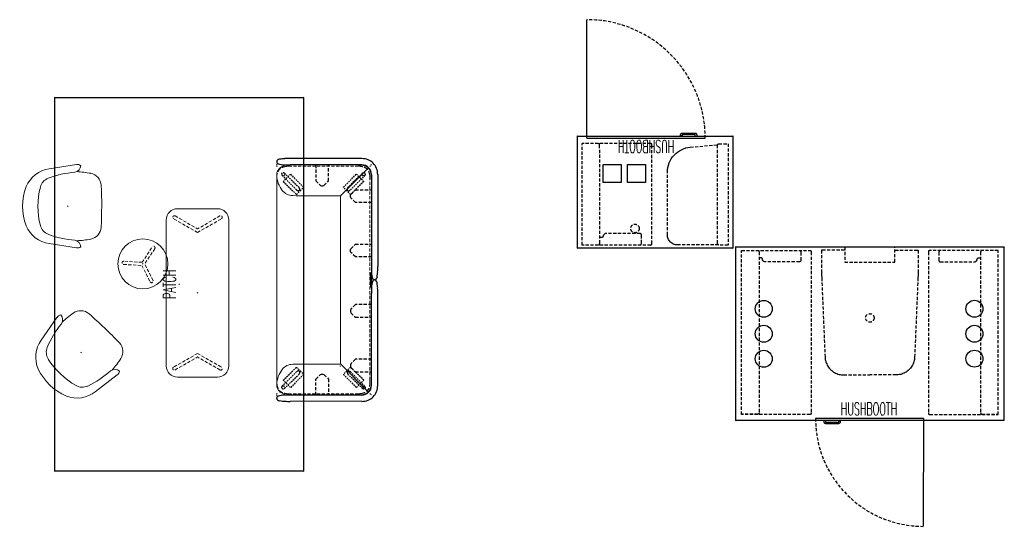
# Model space of a CAD drawing. Header units: inches. Extents: x 159 to 1116, y 667 to 1015.
# Tile 33 of 66: x 159 to 469, y 855 to 1015. Entities that reach past the tile are written whole.
import ezdxf
from ezdxf.enums import TextEntityAlignment as Align

# ---------------------------------------------------------------- set-up
doc = ezdxf.new("R2010")
doc.units = ezdxf.units.IN
doc.header["$MEASUREMENT"] = 0
doc.header["$PDMODE"] = 3
doc.header["$PDSIZE"] = 0.1
doc.linetypes.add('DASHEDX2', pattern=[1.5, 1, -0.5])
for name, color, linetype in [('A-FURN-P-BASE-LEG', 253, 'Continuous'), ('A-FURN-P-COLLECTION-HUSH', 12, 'Continuous'), ('A-FURN-P-COLLECTION-HUSH-FABRIC-SEAT', 202, 'Continuous'), ('A-FURN-P-COLLECTION-HUSH-FABRIC-WALL', 202, 'Continuous'), ('A-FURN-P-COLLECTION-HUSH-TABLE', 3, 'Continuous'), ('A-FURN-P-COLLECTION-HUSH-TEXT2', 12, 'Continuous'), ('A-FURN-P-COLLECTION-RUG', 3, 'Continuous'), ('A-FURN-P-COLLECTION-RUG-TEXT2', 3, 'Continuous'), ('A-FURN-P-SCREEN', 150, 'Continuous'), ('PSATTR', 7, 'Continuous')]:
    doc.layers.add(name, color=color, linetype=linetype)
doc.layers.add('A-FURN-P-SEAT', color=135, linetype='Continuous', lineweight=9)
doc.styles.add('0', font='TXT.shx')
doc.styles.add('CAD_FNT', font='TXT.SHX', dxfattribs={"width": 0.6})

# ---------------------------------------------------------------- blocks, each defined once
blk = doc.blocks.new('SORA-5320-X-2D')
at = {"layer": 'A-FURN-P-SEAT'}
for p, q in [((23.03, 9.84), (-23.03, 9.84)), ((-26.57, 6.3), (-26.57, -6.3)), ((26.57, -6.3), (26.57, 6.3)), ((-23.03, -9.84), (23.03, -9.84))]:
    blk.add_line(p, q, dxfattribs=at)
at = {"layer": 'A-FURN-P-SEAT', "linetype": 'DASHEDX2'}
for p, q in [((-24.29, 7.06), (-20.21, 0)), ((-19.08, 0), (-23.41, 7.56)), ((19.08, 0), (23.41, 7.56)), ((24.29, 7.06), (20.21, 0)), ((-24.29, -7.05), (-20.21, 0)), ((-19.08, 0), (-23.41, -7.56)), ((19.08, 0), (23.41, -7.56)), ((24.29, -7.05), (20.21, 0))]:
    blk.add_line(p, q, dxfattribs=at)
at = {"layer": 'A-FURN-P-SEAT'}
for centre, start, end in [((-23.03, 6.3), 90, 180), ((23.03, 6.3), 0, 90), ((-23.03, -6.3), 180, 270), ((23.03, -6.3), 270, 0)]:
    blk.add_arc(centre, 3.54, start, end, dxfattribs=at)
at = {"layer": 'A-FURN-P-SEAT', "linetype": 'DASHEDX2'}
for centre, start, end in [((-23.85, 7.31), 29.8397, 210.0922), ((23.85, 7.31), 329.9078, 150.1603), ((-23.85, -7.3), 149.9078, 330.1603), ((23.85, -7.3), 209.8397, 30.0922)]:
    blk.add_arc(centre, 0.508, start, end, dxfattribs=at)
at = {"layer": 'A-FURN-P-SEAT'}
blk.add_point((0, 0), dxfattribs=at)
at = {"layer": 'PSATTR', "flags": 1}
for tag in ['PSON', 'PSMC', 'PSDH', 'PSPN', 'PSQT', 'PSEC', 'PST5', 'PST4', 'PST3', 'PST2', 'PST1']:
    blk.add_attdef(tag, text='', height=1, dxfattribs=at).set_placement((0, 0), align=Align.TOP_CENTER)
blk = doc.blocks.new('SODC-1616-X-2D')
at = {"layer": 'A-FURN-P-SEAT', "linetype": 'DASHEDX2'}
for p, q in [((-3.48, 5.01), (-0.57, 0)), ((0.29, 0.49), (-2.6, 5.52)), ((-3.48, -5.01), (-0.57, 0)), ((6.08, 0.49), (0.29, 0.49)), ((0.28, -0.49), (-2.6, -5.51)), ((0.28, -0.49), (6.08, -0.52))]:
    blk.add_line(p, q, dxfattribs=at)
at = {"layer": 'A-FURN-P-SEAT'}
blk.add_circle((0, 0), 7.87, dxfattribs=at)
at = {"layer": 'A-FURN-P-SEAT', "linetype": 'DASHEDX2'}
for centre, start, end in [((-3.04, 5.26), 29.8397, 210.0922), ((6.08, -0.01), 269.8397, 90.0922), ((-3.04, -5.26), 149.9078, 330.1603)]:
    blk.add_arc(centre, 0.508, start, end, dxfattribs=at)
at = {"layer": 'A-FURN-P-SEAT'}
blk.add_point((0, 0), dxfattribs=at)
at = {"layer": 'PSATTR', "flags": 1}
for tag in ['PSON', 'PSMC', 'PSDH', 'PSPN', 'PSQT', 'PSEC', 'PST5', 'PST4', 'PST3', 'PST2', 'PST1']:
    blk.add_attdef(tag, text='', height=1, dxfattribs=at).set_placement((0, 0), align=Align.TOP_CENTER)
blk = doc.blocks.new('SOPB-UP-XX-2D')
at = {"layer": 'A-FURN-P-SEAT'}
for p, q in [((-13.12, -2.75), (-11.81, 5.86)), ((13.13, -2.75), (11.82, 5.86))]:
    blk.add_line(p, q, dxfattribs=at)
for centre, radius, start, end in [((-2.53, 4.45), 9.39, 112.807, 171.3776), ((0, -3.46), 17.68, 69.5714, 110.4286), ((2.53, 4.45), 9.39, 8.6224, 67.193), ((0, -15.5), 24.88, 75.9023, 104.0977), ((-5.08, 4.75), 4, 104.0977, 158.8039), ((5.09, 4.75), 4, 21.1961, 75.9023), ((18.26, -4.3), 29.04, 158.8039, 175.9846), ((-18.26, -4.3), 29.04, 4.0154, 21.1961), ((-11.47, -3.12), 1.69, 167.6721, 217.788), ((-13, -1.83), 2.33, 274.6939, 349.1209), ((25.03, -0.82), 35.99, 183.234, 190.3367), ((-25.03, -0.82), 35.99, 349.6627, 356.7843), ((13, -1.83), 2.33, 190.8791, 265.3061), ((11.47, -3.12), 1.69, 322.212, 12.3279), ((-6.44, -6.56), 4, 190.3367, 267.3698), ((6.44, -6.56), 4, 272.6276, 349.6627), ((0, 133.65), 144.36, 267.3698, 272.6276)]:
    blk.add_arc(centre, radius, start, end, dxfattribs=at)
blk.add_point((0, 0), dxfattribs=at)
at = {"layer": 'PSATTR', "flags": 1}
for tag in ['PSON', 'PSMC', 'PSDH', 'PSPN', 'PSQT', 'PSEC', 'PST5', 'PST4', 'PST3', 'PST2', 'PST1']:
    blk.add_attdef(tag, text='', height=1, dxfattribs=at).set_placement((0, 0), align=Align.TOP_CENTER)
blk = doc.blocks.new('S9C2-H22-000H-2D')
at = {"layer": 'A-FURN-P-BASE-LEG', "linetype": 'DASHEDX2', "ltscale": 0.5}
for p, q in [((2.14, -2.38), (6.56, -6.89)), ((2.48, -4.3), (4.78, -2)), ((2.85, -1.67), (7.37, -6.09)), ((4.78, -2), (8.9, -6.13)), ((67.53, -2), (63.41, -6.13)), ((69.46, -1.67), (64.94, -6.09)), ((70.17, -2.38), (65.75, -6.89)), ((69.83, -4.3), (67.53, -2)), ((6.61, -8.42), (2.48, -4.3)), ((8.9, -6.13), (7.8, -7.32)), ((63.41, -6.13), (64.51, -7.32)), ((65.7, -8.42), (69.83, -4.3)), ((7.8, -7.32), (6.61, -8.42)), ((64.51, -7.32), (65.7, -8.42)), ((6.61, -20.97), (2.48, -25.09)), ((7.8, -22.07), (6.61, -20.97)), ((64.51, -22.07), (65.7, -20.97)), ((65.7, -20.97), (69.83, -25.09)), ((2.14, -27.01), (6.56, -22.5)), ((2.85, -27.72), (7.37, -23.3)), ((4.78, -27.38), (8.9, -23.26)), ((8.9, -23.26), (7.8, -22.07)), ((63.41, -23.26), (64.51, -22.07)), ((67.53, -27.38), (63.41, -23.26)), ((69.46, -27.72), (64.94, -23.3)), ((70.17, -27.01), (65.75, -22.5)), ((2.48, -25.09), (4.78, -27.38)), ((69.83, -25.09), (67.53, -27.38))]:
    blk.add_line(p, q, dxfattribs=at)
for centre in [(2.49, -2.02), (69.82, -2.02), (2.49, -27.36), (69.82, -27.36)]:
    blk.add_circle(centre, 0.497, dxfattribs=at)
at = {"layer": 'A-FURN-P-BASE-LEG', "linetype": 'DASHEDX2', "ltscale": 0.2}
for centre, radius, start, end in [((6.53, -6.95), 1.2, 18.1996, 45.5412), ((65.78, -6.95), 1.2, 134.4588, 161.8004), ((7.42, -6.05), 1.2, 224.4588, 251.8004), ((7.26, -6.7), 0.542, 246.6315, 308.2794), ((7.17, -6.79), 0.542, 321.7206, 23.3685), ((65.14, -6.79), 0.542, 156.6315, 218.2794), ((65.05, -6.7), 0.542, 231.7206, 293.3685), ((64.89, -6.05), 1.2, 288.1996, 315.5412), ((7.42, -23.34), 1.2, 108.1996, 135.5412), ((7.26, -22.69), 0.542, 51.7206, 113.3685), ((6.53, -22.44), 1.2, 314.4588, 341.8004), ((7.17, -22.6), 0.542, 336.6315, 38.2794), ((65.14, -22.6), 0.542, 141.7206, 203.3685), ((65.78, -22.44), 1.2, 198.1996, 225.5412), ((65.05, -22.69), 0.542, 66.6315, 128.2794), ((64.89, -23.34), 1.2, 44.4588, 71.8004)]:
    blk.add_arc(centre, radius, start, end, dxfattribs=at)
at = {"layer": 'A-FURN-P-SCREEN'}
for p, q in [((2.58, 0.44), (31.65, 0.44)), ((2.59, 2.41), (31.65, 2.41)), ((33.68, 0.18), (33.67, 0.47)), ((33.72, 0.14), (33.68, 0.18)), ((33.72, 0.14), (38.02, 0.14)), ((35.88, 1.54), (35.88, 1.29)), ((38.02, 0.14), (38.06, 0.18)), ((38.06, 0.18), (38.08, 0.47)), ((69.18, 2.41), (40.1, 2.41)), ((69.19, 0.44), (40.1, 0.44)), ((-2.4, -2.56), (-2.4, -25.19)), ((-0.44, -2.56), (-0.44, -25.19)), ((72.21, -2.56), (72.21, -25.19)), ((74.17, -2.56), (74.18, -25.19)), ((-1.54, -29.41), (-1.3, -29.41)), ((73.31, -29.41), (73.08, -29.41))]:
    blk.add_line(p, q, dxfattribs=at)
at = {"layer": 'A-FURN-P-SCREEN', "linetype": 'DASHEDX2'}
for p, q in [((7.42, -4.63), (7.42, 0.46)), ((11.42, 0.46), (11.42, -4.63)), ((24.63, -4.63), (24.63, 0.46)), ((28.63, 0.46), (28.63, -4.63)), ((43.65, 0.46), (43.65, -4.63)), ((47.65, -4.63), (47.65, 0.46)), ((60.9, 0.46), (60.9, -4.63)), ((64.9, -4.63), (64.9, 0.46)), ((8.85, -6.06), (7.42, -4.63)), ((9.2, -6.2), (8.85, -6.06)), ((9.64, -6.2), (9.2, -6.2)), ((9.99, -6.06), (9.64, -6.2)), ((11.42, -4.63), (9.99, -6.06)), ((9.99, -6.06), (9.99, -6.06)), ((26.06, -6.06), (24.63, -4.63)), ((26.42, -6.2), (26.06, -6.06)), ((26.85, -6.2), (26.42, -6.2)), ((27.21, -6.06), (26.85, -6.2)), ((28.63, -4.63), (27.21, -6.06)), ((27.21, -6.06), (27.21, -6.06)), ((43.65, -4.63), (45.08, -6.06)), ((45.08, -6.06), (45.08, -6.06)), ((45.08, -6.06), (45.44, -6.2)), ((45.44, -6.2), (45.87, -6.2)), ((45.87, -6.2), (46.23, -6.06)), ((46.23, -6.06), (47.65, -4.63)), ((60.9, -4.63), (62.32, -6.06)), ((62.32, -6.06), (62.32, -6.06)), ((62.32, -6.06), (62.68, -6.2)), ((62.68, -6.2), (63.11, -6.2)), ((63.11, -6.2), (63.47, -6.06)), ((63.47, -6.06), (64.9, -4.63)), ((4.63, -13.1), (-0.44, -13.1)), ((6.06, -14.53), (4.63, -13.1)), ((6.21, -14.88), (6.06, -14.53)), ((6.06, -15.67), (6.21, -15.32)), ((6.21, -15.32), (6.21, -14.88)), ((65.57, -14.88), (65.71, -14.53)), ((65.57, -15.32), (65.57, -14.88)), ((65.71, -15.67), (65.57, -15.32)), ((65.71, -14.53), (67.14, -13.1)), ((67.14, -13.1), (72.18, -13.1)), ((-0.44, -17.1), (4.63, -17.1)), ((4.63, -17.1), (6.06, -15.67)), ((6.06, -15.67), (6.06, -15.67)), ((67.14, -17.1), (65.71, -15.67)), ((65.71, -15.67), (65.71, -15.67)), ((72.18, -17.1), (67.14, -17.1))]:
    blk.add_line(p, q, dxfattribs=at)
at = {"layer": 'A-FURN-P-SCREEN'}
for centre, radius, start, end in [((2.49, -2.48), 4.89, 88.7761, 180.8874), ((2.6, -2.6), 3.04, 90.3088, 179.3548), ((31.99, -51.65), 54.06, 88.553, 90.3434), ((31.99, 54.49), 54.06, 269.6566, 271.447), ((33.14, -5.93), 8.33, 83.6866, 88.553), ((33.14, 8.78), 8.33, 271.447, 276.3134), ((33.03, -6.92), 9.32, 77.8664, 83.6866), ((33.03, 9.76), 9.32, 276.3134, 282.1336), ((34.56, 0.19), 2.05, 58.1867, 77.8664), ((34.56, 2.65), 2.05, 282.1336, 301.8133), ((35.34, 1.44), 0.569, 32.3993, 58.1867), ((35.34, 1.4), 0.569, 301.8133, 327.6007), ((35.48, 1.53), 0.403, 0.5587, 32.3993), ((35.48, 1.31), 0.403, 327.6007, 359.4413), ((36.29, 1.53), 0.403, 147.6007, 179.4413), ((36.29, 1.31), 0.403, 180.5587, 212.3993), ((36.43, 1.44), 0.569, 121.8133, 147.6007), ((36.43, 1.4), 0.569, 212.3993, 238.1867), ((37.2, 0.19), 2.05, 102.1336, 121.8133), ((37.2, 2.65), 2.05, 238.1867, 257.8664), ((38.73, -6.92), 9.32, 96.3134, 102.1336), ((38.73, 9.76), 9.32, 257.8664, 263.6866), ((38.62, -5.93), 8.33, 91.447, 96.3134), ((38.62, 8.78), 8.33, 263.6866, 268.553), ((39.78, -51.65), 54.06, 89.6566, 91.447), ((39.78, 54.49), 54.06, 268.553, 270.3434), ((69.29, -2.48), 4.89, 359.1126, 91.2239), ((69.17, -2.6), 3.04, 0.6452, 89.6912), ((51.65, -25.51), 54.06, 179.6566, 181.447), ((5.94, -26.67), 8.33, 181.447, 186.3134), ((6.92, -26.56), 9.32, 186.3134, 192.1336), ((-9.76, -26.56), 9.32, 347.8664, 353.6866), ((-8.77, -26.67), 8.33, 353.6866, 358.553), ((-54.49, -25.51), 54.06, 358.553, 0.3434), ((126.26, -25.51), 54.06, 179.6566, 181.447), ((80.55, -26.67), 8.33, 181.447, 186.3134), ((81.53, -26.56), 9.32, 186.3134, 192.1336), ((64.85, -26.56), 9.32, 347.8664, 353.6866), ((65.84, -26.67), 8.33, 353.6866, 358.553), ((20.12, -25.51), 54.06, 358.553, 0.3434), ((-0.19, -28.09), 2.05, 192.1336, 211.8133), ((-1.44, -28.87), 0.569, 211.8133, 237.6007), ((-1.53, -29.01), 0.403, 237.6007, 269.4413), ((-1.31, -29.01), 0.403, 270.5587, 302.3993), ((-1.4, -28.87), 0.569, 302.3993, 328.1867), ((-2.65, -28.09), 2.05, 328.1867, 347.8664), ((74.42, -28.09), 2.05, 192.1336, 211.8133), ((73.17, -28.87), 0.569, 211.8133, 237.6007), ((73.08, -29.01), 0.403, 237.6007, 269.4413), ((73.3, -29.01), 0.403, 270.5587, 302.3993), ((73.22, -28.87), 0.569, 302.3993, 328.1867), ((71.96, -28.09), 2.05, 328.1867, 347.8664)]:
    blk.add_arc(centre, radius, start, end, dxfattribs=at)
at = {"layer": 'A-FURN-P-SEAT'}
for p, q in [((6.49, 0.42), (65.25, 0.42)), ((9.36, -9.36), (0.51, -0.51)), ((62.38, -9.36), (71.23, -0.51)), ((-0.43, -6.5), (-0.45, -25.7)), ((9.49, -9.31), (62.25, -9.31)), ((72.17, -6.5), (72.19, -25.7)), ((9.31, -23.3), (9.31, -9.49)), ((62.43, -23.3), (62.43, -9.49)), ((9.31, -23.3), (9.27, -24.4)), ((62.43, -23.3), (62.47, -24.4)), ((67.42, -29.41), (4.32, -29.41))]:
    blk.add_line(p, q, dxfattribs=at)
at = {"layer": 'A-FURN-P-SEAT', "linetype": 'DASHEDX2'}
for p, q in [((67.42, -0.03), (4.32, -0.03)), ((0, -3.69), (0, -25.75)), ((71.77, -25.75), (71.77, -3.69))]:
    blk.add_line(p, q, dxfattribs=at)
at = {"layer": 'A-FURN-P-SEAT'}
for centre, radius, start, end in [((3.23, -4.41), 4.76, 95.8593, 124.1563), ((6.28, -62.3), 62.72, 89.8084, 93.234), ((65.46, -62.3), 62.72, 86.766, 90.1916), ((68.51, -4.41), 4.76, 55.8437, 84.1407), ((62.29, -6.29), 62.72, 176.766, 180.1916), ((4.41, -3.23), 4.76, 145.8437, 174.1407), ((1, -1), 0.685, 129.5861, 140.4139), ((70.74, -1), 0.685, 39.5861, 50.4139), ((67.34, -3.23), 4.76, 5.8593, 34.1563), ((9.45, -6.29), 62.72, 359.8084, 3.234), ((9.49, -9.49), 0.18, 90, 180), ((62.94, -9.49), 0.18, 0, 90), ((4.98, -24.35), 4.29, 308.6681, 359.2786), ((66.76, -24.35), 4.29, 180.7214, 231.3319), ((3.72, -25.7), 4.17, 179.9419, 232.8961), ((4.25, -25.88), 4.25, 178.2638, 181.7362), ((2.45, -20.88), 8.58, 273.0102, 307.3662), ((69.29, -20.88), 8.58, 232.6338, 266.9898), ((68.02, -25.7), 4.17, 307.1039, 0.0581), ((3.18, -25.75), 3.6, 229.083, 231.3537), ((2.63, -26.88), 2.58, 236.4211, 275.984), ((3.55, -24.11), 5.29, 257.9892, 267.4589), ((4.31, -9.89), 19.52, 267.4589, 270.0214), ((69.11, -26.88), 2.58, 264.016, 303.5789)]:
    blk.add_arc(centre, radius, start, end, dxfattribs=at)
at = {"layer": 'A-FURN-P-SEAT', "linetype": 'DASHEDX2'}
for centre, radius, start, end in [((5.15, -3.59), 5.15, 168.2113, 178.2638), ((3.93, -3.34), 3.9, 142.6926, 168.2113), ((3.18, -3.69), 3.6, 128.6463, 130.917), ((3.21, -3.73), 3.64, 102.0108, 128.6239), ((3.55, -5.34), 5.29, 92.5411, 102.0108), ((4.31, -19.55), 19.52, 89.9786, 92.5411), ((67.42, -19.55), 19.52, 87.4589, 90.0214), ((68.22, -5.34), 5.29, 77.9892, 87.4589), ((68.56, -3.73), 3.64, 51.3761, 77.9892), ((68.59, -3.69), 3.6, 49.083, 51.3537), ((67.84, -3.34), 3.9, 11.7887, 37.3074), ((66.62, -3.59), 5.15, 1.7362, 11.7887), ((4.25, -3.57), 4.25, 178.2638, 181.7362), ((67.52, -3.57), 4.25, 358.2638, 1.7362), ((5.15, -25.85), 5.15, 181.7362, 191.7887), ((3.93, -26.11), 3.9, 191.7887, 217.3074), ((67.84, -26.11), 3.9, 322.6926, 348.2113), ((66.62, -25.85), 5.15, 348.2113, 358.2638), ((67.52, -25.88), 4.25, 358.2638, 1.7362), ((3.21, -25.71), 3.64, 231.3761, 257.9892), ((67.42, -9.89), 19.52, 269.9786, 272.5411), ((68.05, -24.11), 5.29, 272.5411, 282.0108), ((68.56, -25.71), 3.64, 282.0108, 308.6239), ((68.59, -25.75), 3.6, 308.6463, 310.917)]:
    blk.add_arc(centre, radius, start, end, dxfattribs=at)
at = {"layer": 'A-FURN-P-SEAT'}
for p in [(-0.4, 0.32), (0, 0), (71.77, 0), (72.07, 0.32), (-0.45, -29.41), (0, -29.41), (71.77, -29.41), (72.19, -29.36)]:
    blk.add_point(p, dxfattribs=at)
at = {"layer": 'PSATTR', "flags": 1}
for tag in ['PSON', 'PSMC', 'PSDH', 'PSPN', 'PSQT', 'PSEC', 'PST5', 'PST4', 'PST3', 'PST2', 'PST1']:
    blk.add_attdef(tag, text='', height=1, dxfattribs=at).set_placement((0, 0), align=Align.TOP_CENTER)
blk = doc.blocks.new('HCHO-HHP1-CTL2-2D')
at = {"layer": 'A-FURN-P-COLLECTION-HUSH'}
for p, q in [((46.07, -34.74), (8.71, -34.69)), ((11.38, -35.78), (11.38, -35.4)), ((11.39, -35.89), (11.38, -35.78)), ((11.43, -36), (11.39, -35.89)), ((11.48, -36.1), (11.43, -36)), ((11.55, -36.18), (11.48, -36.1)), ((11.64, -36.25), (11.55, -36.18)), ((11.74, -36.31), (11.64, -36.25)), ((11.84, -36.34), (11.74, -36.31)), ((11.96, -36.35), (11.84, -36.34)), ((11.86, -35.4), (11.86, -35.78)), ((11.86, -35.78), (11.86, -35.8)), ((11.86, -35.8), (11.87, -35.81)), ((11.87, -35.81), (11.87, -35.83)), ((11.87, -35.83), (11.89, -35.85)), ((11.89, -35.85), (11.9, -35.86)), ((11.9, -35.86), (11.92, -35.87)), ((11.92, -35.87), (11.94, -35.87)), ((11.94, -35.87), (11.96, -35.88)), ((11.96, -35.88), (15.9, -35.88)), ((15.9, -36.35), (11.96, -36.35)), ((15.9, -35.88), (15.92, -35.87)), ((16.02, -36.34), (15.9, -36.35)), ((15.92, -35.87), (15.94, -35.87)), ((15.94, -35.87), (15.96, -35.86)), ((15.96, -35.86), (15.97, -35.85)), ((15.97, -35.85), (15.99, -35.83)), ((15.99, -35.81), (16, -35.8)), ((15.99, -35.83), (15.99, -35.81)), ((16, -35.46), (16.48, -35.46)), ((16, -35.78), (16, -35.46)), ((16, -35.8), (16, -35.78)), ((16.12, -36.31), (16.02, -36.34)), ((16.22, -36.25), (16.12, -36.31)), ((16.31, -36.18), (16.22, -36.25)), ((16.38, -36.1), (16.31, -36.18)), ((16.43, -36), (16.38, -36.1)), ((16.47, -35.89), (16.43, -36)), ((16.48, -35.78), (16.47, -35.89)), ((16.48, -35.46), (16.48, -35.78)), ((46.07, -34.74), (46.03, -72.11))]:
    blk.add_line(p, q, dxfattribs=at)
for points in [[(49, -35.4), (0, -35.4), (0, 0), (49, 0)], [(27.53, -20.69), (33.24, -20.69), (33.24, -26.4), (27.53, -26.4)], [(35.21, -20.69), (40.92, -20.69), (40.92, -26.4), (35.21, -26.4)]]:
    blk.add_lwpolyline(points, close=True, dxfattribs=at)
at = {"layer": 'A-FURN-P-COLLECTION-HUSH', "linetype": 'DASHEDX2'}
blk.add_circle((30.86, -6.24), 1.35, dxfattribs=at)
blk.add_arc((46.07, -34.74), 37.37, 179.926, 269.926, dxfattribs=at)
at = {"layer": 'A-FURN-P-COLLECTION-HUSH'}
for p in [(0, 0), (49, 0), (0, -35.4), (49, -35.4)]:
    blk.add_point(p, dxfattribs=at)
at = {"layer": 'A-FURN-P-COLLECTION-HUSH-FABRIC-SEAT', "linetype": 'DASHEDX2'}
for p, q in [((25.53, -1.45), (25.52, -32.53)), ((25.54, -1.33), (25.53, -1.39)), ((25.53, -1.39), (25.53, -1.45)), ((25.55, -1.27), (25.54, -1.33)), ((25.56, -1.21), (25.55, -1.27)), ((25.58, -1.15), (25.56, -1.21)), ((25.59, -1.14), (25.58, -1.15)), ((25.61, -1.13), (25.59, -1.14)), ((25.69, -1.13), (25.61, -1.13)), ((25.72, -1.09), (25.69, -1.13)), ((25.76, -1.06), (25.72, -1.09)), ((25.81, -1.03), (25.76, -1.06)), ((25.86, -1.01), (25.81, -1.03)), ((25.92, -1.01), (25.86, -1.01)), ((25.92, -1.01), (25.92, -1.01)), ((25.92, -1.01), (47.49, -1.01)), ((28.85, -1.38), (28.83, -1.49)), ((28.83, -1.49), (28.83, -1.6)), ((28.83, -1.6), (28.83, -4.04)), ((28.86, -1.26), (28.85, -1.38)), ((28.89, -1.16), (28.86, -1.26)), ((28.9, -1.14), (28.89, -1.16)), ((28.9, -1.14), (28.92, -1.13)), ((28.92, -1.13), (29, -1.13)), ((29.03, -1.09), (29, -1.13)), ((29.12, -1.03), (29.03, -1.09)), ((29.17, -1.01), (29.12, -1.03)), ((29.22, -1.01), (29.17, -1.01)), ((41.99, -1.39), (41.98, -1.52)), ((41.98, -1.52), (41.99, -32.46)), ((42, -1.33), (41.99, -1.39)), ((42.01, -1.27), (42, -1.33)), ((42.03, -1.21), (42.01, -1.27)), ((42.04, -1.15), (42.03, -1.21)), ((42.06, -1.14), (42.04, -1.15)), ((42.08, -1.13), (42.06, -1.14)), ((42.15, -1.13), (42.08, -1.13)), ((42.18, -1.09), (42.15, -1.13)), ((42.22, -1.06), (42.18, -1.09)), ((42.27, -1.03), (42.22, -1.06)), ((42.32, -1.01), (42.27, -1.03)), ((42.38, -1.01), (42.32, -1.01)), ((47.49, -1.01), (47.49, -33.04)), ((28.83, -4.04), (28.83, -4.15)), ((28.83, -4.15), (28.85, -4.26)), ((28.85, -4.26), (28.86, -4.37)), ((28.86, -4.37), (28.89, -4.48)), ((28.89, -4.48), (28.9, -4.5)), ((28.9, -4.5), (28.92, -4.51)), ((28.92, -4.51), (29, -4.51)), ((29, -4.51), (29.03, -4.55)), ((29.03, -4.55), (29.07, -4.58)), ((29.07, -4.58), (29.12, -4.61)), ((29.12, -4.61), (29.17, -4.62)), ((29.17, -4.62), (29.22, -4.63)), ((29.22, -4.63), (39.91, -4.63)), ((39.91, -4.63), (40.21, -4.6)), ((40.21, -4.6), (40.48, -4.47)), ((40.48, -4.47), (40.7, -4.27)), ((40.7, -4.27), (40.85, -4.01)), ((40.85, -4.01), (40.91, -3.72)), ((40.91, -3.72), (40.95, -3.61)), ((40.95, -3.61), (41, -3.52)), ((41, -3.52), (41.07, -3.44)), ((41.07, -3.44), (41.17, -3.38)), ((41.17, -3.38), (41.27, -3.36)), ((41.27, -3.36), (41.38, -3.36)), ((41.38, -3.36), (41.49, -3.36)), ((41.49, -3.36), (41.61, -3.36)), ((41.61, -3.36), (41.87, -3.36)), ((25.52, -32.53), (25.53, -32.59)), ((25.53, -32.59), (25.53, -32.65)), ((25.53, -32.65), (25.54, -32.71)), ((25.54, -32.71), (25.56, -32.83)), ((25.56, -32.83), (25.58, -32.89)), ((25.58, -32.89), (25.59, -32.91)), ((25.59, -32.91), (25.61, -32.92)), ((25.61, -32.92), (25.69, -32.92)), ((25.69, -32.92), (25.72, -32.96)), ((25.72, -32.96), (25.76, -32.99)), ((25.76, -32.99), (25.81, -33.02)), ((25.81, -33.02), (25.86, -33.03)), ((25.86, -33.03), (25.92, -33.04)), ((25.92, -33.04), (47.49, -33.04)), ((41.99, -32.46), (41.99, -32.53)), ((41.99, -32.53), (41.99, -32.59)), ((41.99, -32.59), (42.01, -32.71)), ((42.01, -32.71), (42.04, -32.8)), ((42.04, -32.8), (42.04, -32.83)), ((42.04, -32.83), (42.06, -32.85)), ((42.06, -32.85), (42.08, -32.86)), ((42.08, -32.86), (42.15, -32.86)), ((42.15, -32.86), (42.18, -32.9)), ((42.18, -32.9), (42.22, -32.93)), ((42.22, -32.93), (42.27, -32.96)), ((42.27, -32.96), (42.38, -32.98))]:
    blk.add_line(p, q, dxfattribs=at)
at = {"layer": 'A-FURN-P-COLLECTION-HUSH-FABRIC-WALL', "linetype": 'DASHEDX2'}
for p, q in [((1.51, -1.01), (4.42, -1.01)), ((1.51, -32.98), (1.51, -1.01)), ((4.42, -1.01), (4.48, -1.01)), ((4.48, -1.01), (4.53, -1.03)), ((4.53, -1.03), (4.58, -1.06)), ((4.58, -1.06), (4.62, -1.09)), ((4.62, -1.09), (4.64, -1.11)), ((4.64, -1.11), (4.65, -1.13)), ((4.65, -1.13), (4.72, -1.13)), ((4.72, -1.13), (4.74, -1.14)), ((4.74, -1.14), (4.75, -1.15)), ((4.75, -1.15), (4.77, -1.21)), ((4.77, -1.21), (4.79, -1.27)), ((4.79, -1.27), (4.8, -1.33)), ((4.8, -1.33), (4.81, -1.39)), ((4.81, -1.39), (4.81, -1.45)), ((4.81, -1.45), (4.81, -1.52)), ((4.81, -1.52), (4.81, -32.47)), ((4.42, -32.98), (1.51, -32.98)), ((4.48, -32.97), (4.42, -32.98)), ((4.53, -32.96), (4.48, -32.97)), ((4.58, -32.93), (4.53, -32.96)), ((4.62, -32.9), (4.58, -32.93)), ((4.65, -32.86), (4.62, -32.9)), ((4.72, -32.86), (4.65, -32.86)), ((4.74, -32.85), (4.72, -32.86)), ((4.75, -32.83), (4.74, -32.85)), ((4.76, -32.8), (4.75, -32.83)), ((4.79, -32.71), (4.76, -32.8)), ((4.8, -32.65), (4.79, -32.71)), ((4.81, -32.53), (4.8, -32.65)), ((4.81, -32.47), (4.81, -32.53))]:
    blk.add_line(p, q, dxfattribs=at)
at = {"layer": 'A-FURN-P-COLLECTION-HUSH-TABLE', "linetype": 'DASHEDX2'}
for p, q in [((4.52, -1.03), (17.46, -1.03)), ((17.46, -1.03), (17.77, -1.05)), ((17.77, -1.05), (18.08, -1.09)), ((18.08, -1.09), (18.67, -1.27)), ((18.67, -1.27), (18.94, -1.4)), ((18.94, -1.4), (19.21, -1.56)), ((19.21, -1.56), (19.46, -1.75)), ((19.46, -1.75), (19.69, -1.95)), ((19.69, -1.95), (19.9, -2.18)), ((19.9, -2.18), (20.08, -2.43)), ((20.08, -2.43), (20.24, -2.7)), ((20.24, -2.7), (20.37, -2.97)), ((20.37, -2.97), (20.48, -3.26)), ((20.48, -3.26), (20.55, -3.56)), ((20.55, -3.56), (20.59, -3.87)), ((20.59, -3.87), (20.61, -4.18)), ((20.61, -4.18), (20.61, -24.03)), ((20.58, -24.76), (20.47, -25.48)), ((20.61, -24.03), (20.58, -24.76)), ((19.78, -27.55), (19.42, -28.19)), ((20.07, -26.89), (19.78, -27.55)), ((20.31, -26.19), (20.07, -26.89)), ((20.47, -25.48), (20.31, -26.19)), ((16.86, -30.74), (16.22, -31.09)), ((17.46, -30.33), (16.86, -30.74)), ((18.02, -29.87), (17.46, -30.33)), ((18.54, -29.35), (18.02, -29.87)), ((19.01, -28.79), (18.54, -29.35)), ((19.42, -28.19), (19.01, -28.79)), ((13.42, -31.88), (4.8, -32.63)), ((14.14, -31.78), (13.42, -31.88)), ((14.86, -31.62), (14.14, -31.78)), ((15.55, -31.39), (14.86, -31.62)), ((16.22, -31.09), (15.55, -31.39))]:
    blk.add_line(p, q, dxfattribs=at)
at = {"layer": 'A-FURN-P-COLLECTION-HUSH-TEXT2', "style": '0', "width": 0.55, "flags": 8}
blk.add_attdef('ITEXT2', text='', height=4, dxfattribs=at).set_placement((27.33, -32.14), align=Align.MIDDLE_CENTER)
at = {"layer": 'PSATTR', "flags": 1}
for tag in ['PSON', 'PSMC', 'PSDH', 'PSPN', 'PSQT', 'PSEC', 'PST5', 'PST4', 'PST3', 'PST2', 'PST1']:
    blk.add_attdef(tag, text='', height=1, dxfattribs=at).set_placement((0, 0), align=Align.TOP_CENTER)
blk = doc.blocks.new('HCHO-HMP4-CTPN2-2D')
at = {"layer": 'A-FURN-P-COLLECTION-HUSH', "linetype": 'DASHEDX2'}
for p, q in [((34.4, -0.06), (34.4, -4.76)), ((50.2, -4.76), (50.2, -0.06)), ((34.4, -4.76), (50.2, -4.76))]:
    blk.add_line(p, q, dxfattribs=at)
at = {"layer": 'A-FURN-P-COLLECTION-HUSH'}
for p, q in [((59.17, -54.16), (25.18, -54.11)), ((27.86, -55.19), (27.86, -54.81)), ((27.87, -55.3), (27.86, -55.19)), ((27.9, -55.41), (27.87, -55.3)), ((27.95, -55.51), (27.9, -55.41)), ((28.03, -55.6), (27.95, -55.51)), ((28.11, -55.67), (28.03, -55.6)), ((28.21, -55.72), (28.11, -55.67)), ((28.32, -55.75), (28.21, -55.72)), ((28.43, -55.76), (28.32, -55.75)), ((28.33, -54.81), (28.33, -55.19)), ((28.33, -55.19), (28.33, -55.21)), ((28.33, -55.21), (28.34, -55.23)), ((28.34, -55.23), (28.35, -55.24)), ((28.35, -55.24), (28.36, -55.26)), ((28.36, -55.26), (28.38, -55.27)), ((28.38, -55.27), (28.39, -55.28)), ((28.39, -55.28), (28.41, -55.29)), ((28.41, -55.29), (28.43, -55.29)), ((28.43, -55.29), (32.38, -55.29)), ((32.38, -55.76), (28.43, -55.76)), ((32.38, -55.29), (32.4, -55.29)), ((32.49, -55.75), (32.38, -55.76)), ((32.4, -55.29), (32.42, -55.28)), ((32.42, -55.28), (32.43, -55.27)), ((32.43, -55.27), (32.45, -55.26)), ((32.45, -55.26), (32.46, -55.24)), ((32.46, -55.24), (32.47, -55.23)), ((32.47, -55.23), (32.48, -55.21)), ((32.48, -54.88), (32.95, -54.88)), ((32.48, -55.19), (32.48, -54.88)), ((32.48, -55.21), (32.48, -55.19)), ((32.6, -55.72), (32.49, -55.75)), ((32.7, -55.67), (32.6, -55.72)), ((32.78, -55.6), (32.7, -55.67)), ((32.86, -55.51), (32.78, -55.6)), ((32.91, -55.41), (32.86, -55.51)), ((32.94, -55.3), (32.91, -55.41)), ((32.95, -55.19), (32.94, -55.3)), ((32.95, -54.88), (32.95, -55.19)), ((59.17, -54.16), (59.12, -88.14))]:
    blk.add_line(p, q, dxfattribs=at)
blk.add_lwpolyline([(0, 0), (84.6, 0), (84.6, -54.7), (0, -54.7)], close=True, dxfattribs=at)
for centre in [(8.84, -19.52), (75.28, -19.49), (8.84, -27.4), (75.28, -27.37), (8.84, -35.27), (75.28, -35.24)]:
    blk.add_circle(centre, 2.68, dxfattribs=at)
at = {"layer": 'A-FURN-P-COLLECTION-HUSH', "linetype": 'DASHEDX2'}
blk.add_circle((42.3, -22.39), 1.35, dxfattribs=at)
blk.add_arc((59.17, -54.16), 33.99, 179.9188, 269.9188, dxfattribs=at)
at = {"layer": 'A-FURN-P-COLLECTION-HUSH'}
for p in [(0, 0), (84.6, 0), (0, -54.7), (84.6, -54.7)]:
    blk.add_point(p, dxfattribs=at)
at = {"layer": 'A-FURN-P-COLLECTION-HUSH-FABRIC-SEAT', "linetype": 'DASHEDX2'}
for p, q in [((1.86, -52.86), (1.86, -1.08)), ((1.86, -1.08), (23.43, -1.08)), ((6.97, -1.08), (7.02, -1.08)), ((7.02, -1.08), (7.08, -1.1)), ((7.08, -1.1), (7.13, -1.12)), ((7.13, -1.12), (7.17, -1.16)), ((7.17, -1.16), (7.2, -1.2)), ((7.2, -1.2), (7.27, -1.2)), ((7.27, -1.2), (7.29, -1.21)), ((7.29, -1.21), (7.3, -1.22)), ((7.3, -1.22), (7.32, -1.28)), ((7.32, -1.28), (7.34, -1.37)), ((7.34, -1.37), (7.35, -1.43)), ((7.35, -1.43), (7.36, -1.46)), ((7.36, -1.46), (7.36, -1.52)), ((7.36, -1.52), (7.36, -1.59)), ((7.36, -1.59), (7.36, -52.29)), ((20.12, -1.08), (20.18, -1.08)), ((20.18, -1.08), (20.23, -1.1)), ((20.23, -1.1), (20.28, -1.12)), ((20.28, -1.12), (20.32, -1.16)), ((20.32, -1.16), (20.35, -1.2)), ((20.35, -1.2), (20.43, -1.2)), ((20.43, -1.2), (20.45, -1.21)), ((20.45, -1.21), (20.46, -1.22)), ((20.46, -1.22), (20.47, -1.28)), ((20.47, -1.28), (20.49, -1.39)), ((20.49, -1.39), (20.5, -1.44)), ((20.5, -1.44), (20.51, -1.56)), ((20.51, -1.56), (20.52, -1.67)), ((20.52, -1.67), (20.52, -4.11)), ((23.43, -1.08), (23.49, -1.08)), ((23.49, -1.08), (23.54, -1.1)), ((23.54, -1.1), (23.59, -1.12)), ((23.59, -1.12), (23.63, -1.16)), ((23.63, -1.16), (23.66, -1.2)), ((23.66, -1.2), (23.74, -1.2)), ((23.74, -1.2), (23.76, -1.21)), ((23.76, -1.21), (23.77, -1.22)), ((23.77, -1.22), (23.78, -1.28)), ((23.78, -1.28), (23.8, -1.34)), ((23.8, -1.34), (23.81, -1.4)), ((23.81, -1.4), (23.82, -1.46)), ((23.82, -1.46), (23.82, -1.52)), ((23.82, -1.52), (23.82, -1.58)), ((23.82, -1.58), (23.82, -52.36)), ((60.79, -1.4), (60.78, -1.46)), ((60.78, -1.46), (60.78, -1.52)), ((60.78, -1.52), (60.78, -1.58)), ((60.78, -1.58), (60.78, -52.36)), ((60.8, -1.34), (60.79, -1.4)), ((60.82, -1.28), (60.8, -1.34)), ((60.83, -1.22), (60.82, -1.28)), ((60.84, -1.21), (60.83, -1.22)), ((60.86, -1.2), (60.84, -1.21)), ((60.94, -1.2), (60.86, -1.2)), ((60.97, -1.16), (60.94, -1.2)), ((61.01, -1.12), (60.97, -1.16)), ((61.06, -1.1), (61.01, -1.12)), ((61.11, -1.08), (61.06, -1.1)), ((61.17, -1.08), (61.11, -1.08)), ((82.74, -1.08), (61.17, -1.08)), ((64.09, -1.56), (64.08, -1.67)), ((64.08, -1.67), (64.08, -4.11)), ((64.1, -1.44), (64.09, -1.56)), ((64.11, -1.39), (64.1, -1.44)), ((64.13, -1.28), (64.11, -1.39)), ((64.14, -1.22), (64.13, -1.28)), ((64.15, -1.21), (64.14, -1.22)), ((64.17, -1.2), (64.15, -1.21)), ((64.25, -1.2), (64.17, -1.2)), ((64.28, -1.16), (64.25, -1.2)), ((64.32, -1.12), (64.28, -1.16)), ((64.37, -1.1), (64.32, -1.12)), ((64.42, -1.08), (64.37, -1.1)), ((64.48, -1.08), (64.42, -1.08)), ((77.25, -1.43), (77.24, -1.46)), ((77.24, -1.46), (77.24, -1.52)), ((77.24, -1.52), (77.24, -1.59)), ((77.24, -1.59), (77.24, -52.29)), ((77.26, -1.37), (77.25, -1.43)), ((77.28, -1.28), (77.26, -1.37)), ((77.3, -1.22), (77.28, -1.28)), ((77.31, -1.21), (77.3, -1.22)), ((77.33, -1.2), (77.31, -1.21)), ((77.4, -1.2), (77.33, -1.2)), ((77.43, -1.16), (77.4, -1.2)), ((77.47, -1.12), (77.43, -1.16)), ((77.52, -1.1), (77.47, -1.12)), ((77.58, -1.08), (77.52, -1.1)), ((77.63, -1.08), (77.58, -1.08)), ((82.74, -52.86), (82.74, -1.08)), ((7.85, -3.43), (7.36, -3.43)), ((7.96, -3.43), (7.85, -3.43)), ((8.07, -3.43), (7.96, -3.43)), ((8.18, -3.45), (8.07, -3.43)), ((8.27, -3.5), (8.18, -3.45)), ((8.35, -3.59), (8.27, -3.5)), ((8.4, -3.68), (8.35, -3.59)), ((8.44, -3.79), (8.4, -3.68)), ((8.5, -4.08), (8.44, -3.79)), ((8.65, -4.34), (8.5, -4.08)), ((8.87, -4.54), (8.65, -4.34)), ((9.14, -4.67), (8.87, -4.54)), ((9.44, -4.7), (9.14, -4.67)), ((20.12, -4.7), (9.44, -4.7)), ((20.18, -4.69), (20.12, -4.7)), ((20.23, -4.68), (20.18, -4.69)), ((20.28, -4.65), (20.23, -4.68)), ((20.32, -4.62), (20.28, -4.65)), ((20.35, -4.58), (20.32, -4.62)), ((20.42, -4.58), (20.35, -4.58)), ((20.45, -4.57), (20.42, -4.58)), ((20.46, -4.55), (20.45, -4.57)), ((20.48, -4.44), (20.46, -4.55)), ((20.5, -4.33), (20.48, -4.44)), ((20.51, -4.22), (20.5, -4.33)), ((20.52, -4.11), (20.51, -4.22)), ((64.08, -4.11), (64.09, -4.22)), ((64.09, -4.22), (64.1, -4.33)), ((64.1, -4.33), (64.12, -4.44)), ((64.12, -4.44), (64.14, -4.55)), ((64.14, -4.55), (64.15, -4.57)), ((64.15, -4.57), (64.18, -4.58)), ((64.18, -4.58), (64.25, -4.58)), ((64.25, -4.58), (64.28, -4.62)), ((64.28, -4.62), (64.32, -4.65)), ((64.32, -4.65), (64.37, -4.68)), ((64.37, -4.68), (64.42, -4.69)), ((64.42, -4.69), (64.48, -4.7)), ((64.48, -4.7), (75.16, -4.7)), ((75.16, -4.7), (75.46, -4.67)), ((75.46, -4.67), (75.73, -4.54)), ((75.73, -4.54), (75.95, -4.34)), ((75.95, -4.34), (76.1, -4.08)), ((76.1, -4.08), (76.16, -3.79)), ((76.16, -3.79), (76.2, -3.68)), ((76.2, -3.68), (76.25, -3.59)), ((76.25, -3.59), (76.33, -3.5)), ((76.33, -3.5), (76.42, -3.45)), ((76.42, -3.45), (76.53, -3.43)), ((76.53, -3.43), (76.64, -3.43)), ((76.64, -3.43), (76.75, -3.43)), ((76.75, -3.43), (77.24, -3.43)), ((7.08, -52.78), (7.02, -52.8)), ((7.13, -52.76), (7.08, -52.78)), ((7.17, -52.72), (7.13, -52.76)), ((7.2, -52.68), (7.17, -52.72)), ((7.23, -52.68), (7.2, -52.68)), ((7.27, -52.68), (7.23, -52.68)), ((7.29, -52.67), (7.27, -52.68)), ((7.3, -52.66), (7.29, -52.67)), ((7.31, -52.63), (7.3, -52.66)), ((7.32, -52.6), (7.31, -52.63)), ((7.34, -52.54), (7.32, -52.6)), ((7.35, -52.48), (7.34, -52.54)), ((7.36, -52.39), (7.35, -52.48)), ((7.36, -52.29), (7.36, -52.33)), ((7.36, -52.33), (7.36, -52.39)), ((23.63, -52.78), (23.59, -52.82)), ((23.67, -52.74), (23.63, -52.78)), ((23.69, -52.74), (23.67, -52.74)), ((23.74, -52.74), (23.69, -52.74)), ((23.76, -52.73), (23.74, -52.74)), ((23.77, -52.72), (23.76, -52.73)), ((23.78, -52.66), (23.77, -52.72)), ((23.8, -52.6), (23.78, -52.66)), ((23.81, -52.54), (23.8, -52.6)), ((23.82, -52.48), (23.81, -52.54)), ((23.82, -52.36), (23.82, -52.42)), ((23.82, -52.42), (23.82, -52.48)), ((60.78, -52.36), (60.78, -52.42)), ((60.78, -52.42), (60.78, -52.48)), ((60.78, -52.48), (60.79, -52.54)), ((60.79, -52.54), (60.8, -52.6)), ((60.8, -52.6), (60.82, -52.66)), ((60.82, -52.66), (60.83, -52.72)), ((60.83, -52.72), (60.84, -52.73)), ((60.84, -52.73), (60.86, -52.74)), ((60.86, -52.74), (60.91, -52.74)), ((60.91, -52.74), (60.93, -52.74)), ((60.93, -52.74), (60.97, -52.78)), ((60.97, -52.78), (61.01, -52.82)), ((77.24, -52.29), (77.24, -52.33)), ((77.24, -52.33), (77.24, -52.39)), ((77.24, -52.39), (77.25, -52.48)), ((77.25, -52.48), (77.26, -52.54)), ((77.26, -52.54), (77.28, -52.6)), ((77.28, -52.6), (77.29, -52.63)), ((77.29, -52.63), (77.3, -52.66)), ((77.3, -52.66), (77.31, -52.67)), ((77.31, -52.67), (77.33, -52.68)), ((77.33, -52.68), (77.37, -52.68)), ((77.37, -52.68), (77.4, -52.68)), ((77.4, -52.68), (77.43, -52.72)), ((77.43, -52.72), (77.47, -52.76)), ((77.47, -52.76), (77.52, -52.78)), ((77.52, -52.78), (77.58, -52.8)), ((6.97, -52.8), (1.86, -52.8)), ((23.43, -52.86), (1.86, -52.86)), ((7.02, -52.8), (6.97, -52.8)), ((23.49, -52.86), (23.43, -52.86)), ((23.54, -52.84), (23.49, -52.86)), ((23.59, -52.82), (23.54, -52.84)), ((61.01, -52.82), (61.06, -52.84)), ((61.06, -52.84), (61.11, -52.86)), ((61.11, -52.86), (61.17, -52.86)), ((61.17, -52.86), (82.74, -52.86)), ((77.58, -52.8), (77.63, -52.8)), ((77.63, -52.8), (82.74, -52.8))]:
    blk.add_line(p, q, dxfattribs=at)
at = {"layer": 'A-FURN-P-COLLECTION-HUSH-TABLE'}
for p, q in [((27.09, -1.05), (27.08, -1.07)), ((27.1, -1.04), (27.09, -1.05)), ((27.11, -1.03), (27.1, -1.04)), ((27.13, -1.02), (27.11, -1.03))]:
    blk.add_line(p, q, dxfattribs=at)
at = {"layer": 'A-FURN-P-COLLECTION-HUSH-TABLE', "linetype": 'DASHEDX2'}
for p, q in [((27.08, -1.07), (27.08, -8.11)), ((34.3, -1.02), (27.13, -1.02)), ((50.3, -1.02), (57.47, -1.02)), ((57.47, -1.02), (57.49, -1.03)), ((57.49, -1.03), (57.5, -1.04)), ((57.5, -1.04), (57.51, -1.05)), ((57.51, -1.05), (57.52, -1.07)), ((57.52, -1.07), (57.52, -8.11)), ((27.08, -8.11), (27.09, -8.94)), ((27.09, -8.94), (27.12, -9.76)), ((57.51, -8.94), (57.48, -9.76)), ((57.52, -8.11), (57.51, -8.94)), ((27.12, -9.76), (28.17, -34.74)), ((57.48, -9.76), (56.43, -34.74)), ((28.17, -34.74), (28.19, -35.11)), ((28.19, -35.11), (28.25, -35.48)), ((28.25, -35.48), (28.32, -35.85)), ((28.32, -35.85), (28.42, -36.21)), ((28.42, -36.21), (28.54, -36.57)), ((28.54, -36.57), (28.69, -36.92)), ((28.69, -36.92), (28.85, -37.26)), ((28.85, -37.26), (29.04, -37.58)), ((55.75, -37.26), (55.56, -37.58)), ((55.91, -36.92), (55.75, -37.26)), ((56.06, -36.57), (55.91, -36.92)), ((56.18, -36.21), (56.06, -36.57)), ((56.28, -35.85), (56.18, -36.21)), ((56.35, -35.48), (56.28, -35.85)), ((56.41, -35.11), (56.35, -35.48)), ((56.43, -34.74), (56.41, -35.11)), ((29.04, -37.58), (29.24, -37.9)), ((29.24, -37.9), (29.47, -38.2)), ((29.47, -38.2), (29.72, -38.48)), ((29.72, -38.48), (29.98, -38.75)), ((29.98, -38.75), (30.26, -39)), ((30.26, -39), (30.55, -39.23)), ((30.55, -39.23), (30.86, -39.45)), ((30.86, -39.45), (31.19, -39.64)), ((31.19, -39.64), (31.52, -39.82)), ((31.52, -39.82), (31.86, -39.97)), ((31.86, -39.97), (32.22, -40.1)), ((32.22, -40.1), (32.58, -40.2)), ((32.58, -40.2), (32.95, -40.29)), ((32.95, -40.29), (33.32, -40.34)), ((33.32, -40.34), (33.69, -40.38)), ((51.28, -40.34), (50.91, -40.38)), ((51.65, -40.29), (51.28, -40.34)), ((52.02, -40.2), (51.65, -40.29)), ((52.38, -40.1), (52.02, -40.2)), ((52.74, -39.97), (52.38, -40.1)), ((53.08, -39.82), (52.74, -39.97)), ((53.41, -39.64), (53.08, -39.82)), ((53.74, -39.45), (53.41, -39.64)), ((54.05, -39.23), (53.74, -39.45)), ((54.34, -39), (54.05, -39.23)), ((54.62, -38.75), (54.34, -39)), ((54.88, -38.48), (54.62, -38.75)), ((55.13, -38.2), (54.88, -38.48)), ((55.36, -37.9), (55.13, -38.2)), ((55.56, -37.58), (55.36, -37.9)), ((33.69, -40.38), (34.07, -40.39)), ((34.07, -40.39), (42.3, -40.39)), ((50.53, -40.39), (42.3, -40.39)), ((50.91, -40.38), (50.53, -40.39))]:
    blk.add_line(p, q, dxfattribs=at)
at = {"layer": 'A-FURN-P-COLLECTION-HUSH-TEXT2', "style": '0', "width": 0.55, "flags": 8}
blk.add_attdef('ITEXT2', text='', height=4, dxfattribs=at).set_placement((42.03, -51.11), align=Align.MIDDLE_CENTER)
at = {"layer": 'PSATTR', "flags": 1}
for tag in ['PSON', 'PSMC', 'PSDH', 'PSPN', 'PSQT', 'PSEC', 'PST5', 'PST4', 'PST3', 'PST2', 'PST1']:
    blk.add_attdef(tag, text='', height=1, dxfattribs=at).set_placement((0, 0), align=Align.TOP_CENTER)
blk = doc.blocks.new('HCGN-PAAR-P-2D')
at = {"layer": 'A-FURN-P-COLLECTION-RUG'}
for p, q in [((-58.92, 39.23), (58.92, 39.23)), ((-58.92, -39.23), (-58.92, 39.23)), ((58.92, 39.23), (58.92, -39.23)), ((58.92, -39.23), (-58.92, -39.23))]:
    blk.add_line(p, q, dxfattribs=at)
for p in [(-58.92, 39.23), (58.92, 39.23), (0, 0), (-58.92, -39.23), (58.92, -39.23)]:
    blk.add_point(p, dxfattribs=at)
at = {"layer": 'A-FURN-P-COLLECTION-RUG-TEXT2', "style": 'CAD_FNT', "width": 0.55, "flags": 8}
blk.add_attdef('ITEXT2', text='', height=4, dxfattribs=at).set_placement((0, -0.12), align=Align.BOTTOM_CENTER)
at = {"layer": 'PSATTR', "flags": 1}
for tag in ['PSON', 'PSMC', 'PSDH', 'PSPN', 'PSQT', 'PSEC', 'PST5', 'PST4', 'PST3', 'PST2', 'PST1']:
    blk.add_attdef(tag, text='', height=1, dxfattribs=at).set_placement((0, 0), align=Align.TOP_CENTER)

msp = doc.modelspace()

# ---------------------------------------------------------------- block references
ref = msp.add_blockref('HCHO-HHP1-CTL2-2D', (383.47, 942.45), dxfattribs=dict(rotation=180))
ref.add_attrib('ITEXT2', 'HUSHBOOTH', dxfattribs={"layer": 'A-FURN-P-COLLECTION-HUSH-TEXT2', "height": 4, "rotation": 180, "style": '0', "width": 0.55}).set_placement((356.13, 974.59), align=Align.MIDDLE_CENTER)
ref = msp.add_blockref('HCGN-PAAR-P-2D', (208.9, 931.06), dxfattribs=dict(rotation=90.00000000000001))
ref.add_attrib('ITEXT2', 'PATCH', dxfattribs={"layer": 'A-FURN-P-COLLECTION-RUG-TEXT2', "height": 4, "rotation": 90, "style": 'CAD_FNT', "width": 0.55}).set_placement((209.03, 931.06), align=Align.BOTTOM_CENTER)
for name, p, rotation in [('SOPB-UP-XX-2D', (173.74, 955.7), 90.00000000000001), ('S9C2-H22-000H-2D', (269.08, 968.31), 270), ('SORA-5320-X-2D', (214.67, 928.34), 90.00000000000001), ('SODC-1616-X-2D', (197.44, 937.49), 176.8221948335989), ('SOPB-UP-XX-2D', (177.94, 909.54), 136.2773551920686)]:
    msp.add_blockref(name, p, dxfattribs=dict(rotation=rotation))
ref = msp.add_blockref('HCHO-HMP4-CTPN2-2D', (384.38, 942.84))
ref.add_attrib('ITEXT2', 'HUSHBOOTH', dxfattribs={"layer": 'A-FURN-P-COLLECTION-HUSH-TEXT2', "height": 4, "style": '0', "width": 0.55}).set_placement((426.41, 891.73), align=Align.MIDDLE_CENTER)

doc.saveas('drawing.dxf')
